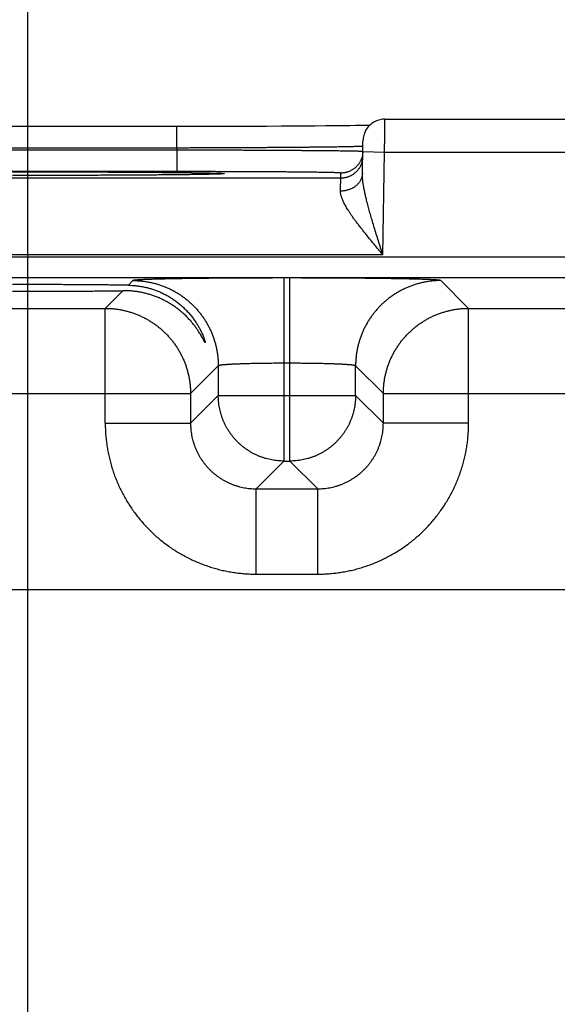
# Model space of a CAD drawing. Header units: inches. Extents: x 0 to 34, y 0 to 22.
# Tile 88 of 111: x 21.093 to 21.585, y 17.349 to 18.249. Entities that reach past the tile are written whole.
import ezdxf

# ---------------------------------------------------------------- set-up
doc = ezdxf.new("R2010")
doc.units = ezdxf.units.IN
doc.header["$LTSCALE"] = 1.87
doc.header["$MEASUREMENT"] = 0
doc.layers.get('0').update_dxf_attribs({"linetype": 'CONTINUOUS'})
doc.layers.add('DIMENSIONS', color=7, linetype='CONTINUOUS')
doc.styles.get("Standard").update_dxf_attribs({"font": 'txt', "width": 0.8})
doc.dimstyles.new('DIMSTYLE_1', dxfattribs={"dimtxt": 0.125, "dimasz": 0.18, "dimexe": 0.18, "dimexo": 0.0625, "dimgap": 0.09, "dimtad": 0, "dimtih": 1, "dimtoh": 1, "dimdec": 3, "dimzin": 4, "dimdsep": 46, "dimtxsty": 'STANDARD', "dimblk": '_FILLED', "dimblk1": '_FILLED', "dimblk2": '_FILLED', "dimcen": 0.09, "dimadec": 0, "dimazin": 0, "dimtp": 0.01, "dimtm": 0.01, "dimtfac": 1, "dimtdec": 3, "dimtofl": 0, "dimtmove": 0, "dimatfit": 3, "dimldrblk": '_FILLED', "dimfxl": 1, "dimtolj": 1, "dimtzin": 4, "dimarcsym": 0})

# ---------------------------------------------------------------- blocks, each defined once
blk = doc.blocks.new('_FILLED')
at = {"color": 0, "linetype": 'BYBLOCK'}
blk.add_solid([(0, 0), (-1, 0.1736), (-1, -0.1736)], dxfattribs=at)
blk = doc.blocks.new('*D6')
at = {"layer": 'DIMENSIONS', "color": 2, "linetype": 'CONTINUOUS'}
for p, q in [((21.10034, 16.91231), (21.10034, 19.78294)), ((23.85034, 16.91231), (23.85034, 19.78294)), ((21.10034, 19.65794), (21.82879, 19.65794)), ((23.85034, 19.65794), (23.27879, 19.65794))]:
    blk.add_line(p, q, dxfattribs=at)
at = {"layer": 'DIMENSIONS', "color": 2, "linetype": 'CONTINUOUS', "xscale": 0.18, "yscale": 0.18, "zscale": 0.18, "rotation": 180}
blk.add_blockref('_FILLED', (21.10034, 19.65794), dxfattribs=at)
at = {"layer": 'DIMENSIONS', "color": 2, "linetype": 'CONTINUOUS', "xscale": 0.18, "yscale": 0.18, "zscale": 0.18}
blk.add_blockref('_FILLED', (23.85034, 19.65794), dxfattribs=at)
at = {"layer": 'DIMENSIONS', "color": 2, "linetype": 'CONTINUOUS', "width": 0.8}
for s, p in [('2.750', (21.89129, 19.59544)), ('[', (22.51629, 19.59544)), ('69.85', (22.61629, 19.59544)), (']', (23.11629, 19.59544))]:
    blk.add_text(s, height=0.125, dxfattribs=at).set_placement(p)

msp = doc.modelspace()

# ---------------------------------------------------------------- linework, layer by layer
at = {"color": 7, "linetype": 'CONTINUOUS'}
for p, q in [((21.42683, 18.15794), (21.67585, 18.15794)), ((21.24316, 18.15127), (20.93594, 18.15127)), ((21.23674, 18.13161), (21.23674, 18.15127)), ((21.25646, 18.15127), (21.24316, 18.15127)), ((21.2696, 18.15129), (21.25646, 18.15127)), ((21.2826, 18.15131), (21.2696, 18.15129)), ((21.29558, 18.15135), (21.2826, 18.15131)), ((21.30788, 18.15139), (21.29558, 18.15135)), ((21.31874, 18.15143), (21.30788, 18.15139)), ((21.33239, 18.15149), (21.31874, 18.15143)), ((21.34393, 18.15155), (21.33239, 18.15149)), ((21.35396, 18.15162), (21.34393, 18.15155)), ((21.36275, 18.15168), (21.35396, 18.15162)), ((21.37283, 18.15177), (21.36275, 18.15168)), ((21.38134, 18.15185), (21.37283, 18.15177)), ((21.38858, 18.15193), (21.38134, 18.15185)), ((21.3948, 18.15201), (21.38858, 18.15193)), ((21.40008, 18.15208), (21.3948, 18.15201)), ((21.40449, 18.15215), (21.40008, 18.15208)), ((21.40903, 18.15223), (21.40449, 18.15215)), ((21.41292, 18.15231), (21.40903, 18.15223)), ((21.40631, 18.10854), (21.40683, 18.13829)), ((21.23674, 18.13161), (20.93594, 18.13161)), ((21.23671, 18.12969), (20.93598, 18.12969)), ((21.23674, 18.13161), (21.23671, 18.12969)), ((21.23671, 18.12969), (21.23671, 18.11004)), ((21.40666, 18.12829), (21.42665, 18.12794)), ((21.42501, 18.03405), (21.42665, 18.12794)), ((21.42665, 18.12794), (21.67603, 18.12794)), ((21.38658, 18.10405), (20.7861, 18.10405)), ((21.23671, 18.11004), (20.93598, 18.11004)), ((21.09964, 18.1065), (21.08634, 18.1065)), ((21.11309, 18.10652), (21.09964, 18.1065)), ((21.1264, 18.10654), (21.11309, 18.10652)), ((21.13951, 18.10657), (21.1264, 18.10654)), ((21.15237, 18.1066), (21.13951, 18.10657)), ((21.16489, 18.10665), (21.15237, 18.1066)), ((21.17711, 18.1067), (21.16489, 18.10665)), ((21.18852, 18.10676), (21.17711, 18.1067)), ((21.1985, 18.10681), (21.18852, 18.10676)), ((21.20709, 18.10687), (21.1985, 18.10681)), ((21.21765, 18.10695), (21.20709, 18.10687)), ((21.22631, 18.10702), (21.21765, 18.10695)), ((21.2337, 18.10709), (21.22631, 18.10702)), ((21.24211, 18.10719), (21.2337, 18.10709)), ((21.24925, 18.10728), (21.24211, 18.10719)), ((21.25525, 18.10737), (21.24925, 18.10728)), ((21.2602, 18.10745), (21.25525, 18.10737)), ((21.2642, 18.10752), (21.2602, 18.10745)), ((21.26743, 18.1076), (21.2642, 18.10752)), ((21.27, 18.10766), (21.26743, 18.1076)), ((21.2724, 18.10773), (21.27, 18.10766)), ((21.27419, 18.10779), (21.2724, 18.10773)), ((21.27533, 18.10783), (21.27419, 18.10779)), ((21.27605, 18.10786), (21.27533, 18.10783)), ((21.27664, 18.10789), (21.27605, 18.10786)), ((21.27697, 18.10791), (21.27664, 18.10789)), ((21.27725, 18.10793), (21.27697, 18.10791)), ((21.27747, 18.10794), (21.27725, 18.10793)), ((21.27764, 18.10795), (21.27747, 18.10794)), ((21.27775, 18.10796), (21.27764, 18.10795)), ((21.38658, 18.10405), (21.38666, 18.10873)), ((24.32503, 18.03188), (20.65466, 18.03188)), ((21.42501, 18.03405), (20.74767, 18.03405)), ((24.32503, 18.01288), (20.65466, 18.01288)), ((21.33456, 18.0128), (21.33456, 17.84543)), ((21.34012, 18.0128), (21.33456, 18.0128)), ((21.34012, 17.84543), (21.34012, 18.0128)), ((21.19658, 18.01043), (21.19234, 18.00619)), ((21.50347, 17.98506), (21.4781, 18.01043)), ((21.18732, 18.00117), (21.17121, 17.98506)), ((20.68247, 17.98506), (21.17121, 17.98506)), ((21.17121, 17.88005), (21.17121, 17.98506)), ((21.50347, 17.88005), (21.50347, 17.98506)), ((21.50347, 17.98506), (22.10121, 17.98506)), ((21.27457, 17.93244), (21.2492, 17.90708)), ((21.27457, 17.93244), (21.27457, 17.90542)), ((21.34012, 17.93481), (21.33456, 17.93481)), ((21.40012, 17.90542), (21.40012, 17.93244)), ((21.42549, 17.90708), (21.40012, 17.93244)), ((20.60449, 17.90708), (21.2492, 17.90708)), ((21.2492, 17.90708), (21.2492, 17.88005)), ((21.27457, 17.90542), (21.2492, 17.88005)), ((21.27457, 17.90542), (21.40012, 17.90542)), ((21.40012, 17.90542), (21.42549, 17.88005)), ((21.42549, 17.88005), (21.42549, 17.90708)), ((21.42549, 17.90708), (22.1792, 17.90708)), ((21.17121, 17.88005), (21.2492, 17.88005)), ((21.50347, 17.88005), (21.42549, 17.88005)), ((21.33456, 17.84543), (21.30919, 17.82006)), ((21.33456, 17.84543), (21.34012, 17.84543)), ((21.34012, 17.84543), (21.36549, 17.82006)), ((21.30919, 17.74208), (21.30919, 17.82006)), ((21.30919, 17.82006), (21.36549, 17.82006)), ((21.36549, 17.74208), (21.36549, 17.82006)), ((21.30919, 17.74208), (21.36549, 17.74208)), ((24.17325, 17.72772), (20.78743, 17.72772))]:
    msp.add_line(p, q, dxfattribs=at)
for points in [[(21.42683, 18.15794), (21.42617, 18.15793), (21.42496, 18.15786), (21.42375, 18.15771), (21.42256, 18.15748), (21.42138, 18.15719), (21.42022, 18.15682), (21.41908, 18.15638), (21.41797, 18.15588), (21.4169, 18.15531), (21.41586, 18.15467), (21.41487, 18.15397), (21.41392, 18.15322), (21.41301, 18.1524), (21.41216, 18.15154), (21.41136, 18.15062), (21.41062, 18.14966), (21.40993, 18.14865), (21.40932, 18.1476), (21.40876, 18.14652), (21.40827, 18.14541), (21.40785, 18.14426), (21.4075, 18.1431), (21.40723, 18.14192), (21.40702, 18.14072), (21.40689, 18.13951), (21.40683, 18.13829)], [(21.27782, 18.10797), (21.27782, 18.10797), (21.27781, 18.10797), (21.27779, 18.10797), (21.27775, 18.10796)]]:
    msp.add_lwpolyline(points, dxfattribs=at)
for points, knots in [([(21.42665, 18.12794), (21.42666, 18.12849), (21.42666, 18.12957), (21.42667, 18.1312), (21.42668, 18.13282), (21.42669, 18.13442), (21.4267, 18.136), (21.42671, 18.13756), (21.42672, 18.13909), (21.42673, 18.14059), (21.42674, 18.14206), (21.42674, 18.14348), (21.42675, 18.14485), (21.42676, 18.14617), (21.42677, 18.14744), (21.42677, 18.14865), (21.42678, 18.1498), (21.42679, 18.15089), (21.42679, 18.1519), (21.4268, 18.15285), (21.4268, 18.15372), (21.42681, 18.15451), (21.42681, 18.15523), (21.42682, 18.15586), (21.42682, 18.15641), (21.42682, 18.15688), (21.42682, 18.15727), (21.42683, 18.15754), (21.42683, 18.15779), (21.42683, 18.15784), (21.42683, 18.15794), (21.42683, 18.15794)], [0, 0, 0, 0, 0.054343, 0.108595, 0.162574, 0.216094, 0.268972, 0.321042, 0.372168, 0.422214, 0.471023, 0.518425, 0.564273, 0.608444, 0.650816, 0.691247, 0.729602, 0.765769, 0.799662, 0.831192, 0.860256, 0.886761, 0.91063, 0.931801, 0.950215, 0.965819, 0.978567, 0.988418, 0.995339, 0.999309, 1, 1, 1, 1]), ([(21.40655, 18.12841), (21.40641, 18.12841), (21.40618, 18.12847), (21.4056, 18.12848), (21.40486, 18.12853), (21.40389, 18.12856), (21.4027, 18.12859), (21.40131, 18.12863), (21.3997, 18.12867), (21.39789, 18.1287), (21.39587, 18.12874), (21.39365, 18.12877), (21.39123, 18.12881), (21.38861, 18.12885), (21.3858, 18.12888), (21.3828, 18.12892), (21.37962, 18.12895), (21.37625, 18.12899), (21.3727, 18.12902), (21.36898, 18.12906), (21.3651, 18.12909), (21.36105, 18.12913), (21.35684, 18.12916), (21.35248, 18.12919), (21.34797, 18.12923), (21.34332, 18.12926), (21.33853, 18.12929), (21.33361, 18.12932), (21.32857, 18.12935), (21.32341, 18.12938), (21.31815, 18.1294), (21.31277, 18.12943), (21.3073, 18.12946), (21.30174, 18.12948), (21.2961, 18.12951), (21.29038, 18.12953), (21.28459, 18.12955), (21.27874, 18.12957), (21.27284, 18.12959), (21.26689, 18.12961), (21.2609, 18.12963), (21.25488, 18.12965), (21.24883, 18.12966), (21.24278, 18.12967), (21.23873, 18.12968), (21.23671, 18.12969)], [0, 0, 0, 0, 0.001922, 0.005113, 0.00957, 0.015288, 0.022262, 0.030482, 0.039937, 0.050616, 0.062506, 0.075592, 0.089853, 0.10527, 0.121823, 0.139496, 0.158265, 0.178105, 0.198989, 0.22089, 0.243783, 0.267638, 0.292428, 0.318119, 0.34468, 0.372074, 0.400267, 0.429226, 0.458916, 0.489297, 0.520327, 0.551967, 0.584183, 0.616938, 0.650186, 0.683881, 0.717977, 0.752433, 0.787205, 0.822249, 0.857519, 0.892972, 0.928565, 0.964256, 1, 1, 1, 1]), ([(21.40663, 18.13323), (21.40649, 18.13321), (21.40626, 18.13316), (21.40568, 18.13313), (21.40494, 18.13308), (21.40397, 18.13303), (21.40278, 18.13298), (21.40139, 18.13293), (21.39978, 18.13289), (21.39797, 18.13284), (21.39595, 18.13279), (21.39373, 18.13274), (21.3913, 18.1327), (21.38869, 18.13265), (21.38587, 18.1326), (21.38287, 18.13255), (21.37969, 18.13251), (21.37632, 18.13246), (21.37277, 18.13242), (21.36905, 18.13237), (21.36516, 18.13233), (21.36111, 18.13229), (21.3569, 18.13224), (21.35254, 18.1322), (21.34803, 18.13216), (21.34338, 18.13212), (21.33859, 18.13208), (21.33367, 18.13205), (21.32863, 18.13201), (21.32347, 18.13198), (21.3182, 18.13194), (21.31283, 18.13191), (21.30735, 18.13188), (21.30179, 18.13185), (21.29615, 18.13182), (21.29043, 18.13179), (21.28463, 18.13177), (21.27878, 18.13174), (21.27288, 18.13172), (21.26692, 18.1317), (21.26093, 18.13168), (21.25491, 18.13166), (21.24887, 18.13164), (21.24281, 18.13163), (21.23876, 18.13162), (21.23674, 18.13161)], [0, 0, 0, 0, 0.001937, 0.005138, 0.009604, 0.01533, 0.02231, 0.030535, 0.039996, 0.05068, 0.062573, 0.075657, 0.089916, 0.105334, 0.121893, 0.139568, 0.158335, 0.178171, 0.199055, 0.220959, 0.243852, 0.267704, 0.292486, 0.318168, 0.344721, 0.372113, 0.400309, 0.429269, 0.458954, 0.48933, 0.520363, 0.552011, 0.584228, 0.616975, 0.650214, 0.683907, 0.718007, 0.752465, 0.787238, 0.822282, 0.857554, 0.893007, 0.928597, 0.964278, 1, 1, 1, 1]), ([(21.40658, 18.1237), (21.40657, 18.1233), (21.40653, 18.12251), (21.4064, 18.12132), (21.40621, 18.12014), (21.40594, 18.11897), (21.4056, 18.11783), (21.40519, 18.1167), (21.40472, 18.1156), (21.40419, 18.11454), (21.40359, 18.1135), (21.40293, 18.1125), (21.40221, 18.11155), (21.40143, 18.11064), (21.40061, 18.10978), (21.39973, 18.10896), (21.3988, 18.10821), (21.39784, 18.1075), (21.39683, 18.10686), (21.39578, 18.10628), (21.39471, 18.10576), (21.3936, 18.10531), (21.39247, 18.10492), (21.39132, 18.10461), (21.39015, 18.10436), (21.38897, 18.10418), (21.38777, 18.10407), (21.38698, 18.10405), (21.38658, 18.10405)], [0, 0, 0, 0, 0.038462, 0.076923, 0.115385, 0.153847, 0.192308, 0.23077, 0.269232, 0.307693, 0.346155, 0.384617, 0.423078, 0.46154, 0.500001, 0.538463, 0.576924, 0.615386, 0.653847, 0.692309, 0.73077, 0.769231, 0.807693, 0.846154, 0.884616, 0.923077, 0.961539, 1, 1, 1, 1]), ([(21.40666, 18.12829), (21.40665, 18.12792), (21.40661, 18.12716), (21.40649, 18.126), (21.40629, 18.12482), (21.40602, 18.12365), (21.40568, 18.12251), (21.40528, 18.12138), (21.4048, 18.12028), (21.40427, 18.11921), (21.40367, 18.11818), (21.40301, 18.11718), (21.40229, 18.11623), (21.40152, 18.11532), (21.40069, 18.11445), (21.39981, 18.11364), (21.39889, 18.11288), (21.39792, 18.11218), (21.39691, 18.11154), (21.39587, 18.11096), (21.39479, 18.11044), (21.39368, 18.10999), (21.39255, 18.1096), (21.3914, 18.10929), (21.39023, 18.10904), (21.38905, 18.10886), (21.38786, 18.10875), (21.38706, 18.10873), (21.38666, 18.10873)], [0, 0, 0, 0, 0.035823, 0.074389, 0.112956, 0.151522, 0.190088, 0.228655, 0.267221, 0.305788, 0.344355, 0.382921, 0.421488, 0.460055, 0.498622, 0.537189, 0.575757, 0.614324, 0.652891, 0.691459, 0.730026, 0.768594, 0.807161, 0.845729, 0.884297, 0.922865, 0.961432, 1, 1, 1, 1]), ([(21.08634, 18.10988), (21.0886, 18.10988), (21.09311, 18.10988), (21.09986, 18.10988), (21.1066, 18.10987), (21.11331, 18.10986), (21.11999, 18.10986), (21.12662, 18.10984), (21.1332, 18.10983), (21.13972, 18.10982), (21.14618, 18.1098), (21.15257, 18.10978), (21.15889, 18.10976), (21.16511, 18.10974), (21.17123, 18.10971), (21.17726, 18.10968), (21.18317, 18.10966), (21.18896, 18.10962), (21.19463, 18.10959), (21.20016, 18.10956), (21.20556, 18.10952), (21.21081, 18.10949), (21.21591, 18.10945), (21.22085, 18.10941), (21.22563, 18.10937), (21.23024, 18.10932), (21.23467, 18.10928), (21.23893, 18.10923), (21.24299, 18.10919), (21.24687, 18.10914), (21.25055, 18.10909), (21.25403, 18.10904), (21.25731, 18.10899), (21.26037, 18.10893), (21.26323, 18.10888), (21.26587, 18.10883), (21.26829, 18.10877), (21.27049, 18.10872), (21.27247, 18.10866), (21.27422, 18.1086), (21.27574, 18.10855), (21.27702, 18.10849), (21.27809, 18.10843), (21.2789, 18.10838), (21.27952, 18.10831), (21.27981, 18.10829), (21.28011, 18.10819), (21.27981, 18.10809), (21.27952, 18.10807), (21.2789, 18.108), (21.27832, 18.10796), (21.27794, 18.10794), (21.27782, 18.10794)], [0, 0, 0, 0, 0.034542, 0.069031, 0.103424, 0.137677, 0.171746, 0.205592, 0.239181, 0.272481, 0.305461, 0.338078, 0.37029, 0.402054, 0.433327, 0.464067, 0.494236, 0.523801, 0.552727, 0.580982, 0.608531, 0.635339, 0.661373, 0.686602, 0.710995, 0.734523, 0.757155, 0.778865, 0.799624, 0.819409, 0.838197, 0.855965, 0.872691, 0.888353, 0.902931, 0.91641, 0.928775, 0.940009, 0.950099, 0.95903, 0.966793, 0.97338, 0.978785, 0.983001, 0.986022, 0.98785, 0.988522, 0.989195, 0.991024, 0.994044, 0.998261, 1, 1, 1, 1]), ([(21.27782, 18.10794), (21.27758, 18.10792), (21.27691, 18.10789), (21.27574, 18.10783), (21.27422, 18.10778), (21.27247, 18.10772), (21.27049, 18.10767), (21.26829, 18.10761), (21.26587, 18.10755), (21.26323, 18.1075), (21.26037, 18.10745), (21.2573, 18.1074), (21.25403, 18.10734), (21.25055, 18.10729), (21.24686, 18.10724), (21.24299, 18.1072), (21.23892, 18.10715), (21.23467, 18.1071), (21.23023, 18.10706), (21.22562, 18.10702), (21.22085, 18.10697), (21.2159, 18.10693), (21.2108, 18.10689), (21.20555, 18.10686), (21.20015, 18.10682), (21.19462, 18.10679), (21.18895, 18.10676), (21.18316, 18.10673), (21.17725, 18.1067), (21.17123, 18.10667), (21.1651, 18.10665), (21.15888, 18.10662), (21.15257, 18.1066), (21.14618, 18.10658), (21.13971, 18.10657), (21.13319, 18.10655), (21.12661, 18.10654), (21.11998, 18.10653), (21.1133, 18.10652), (21.10659, 18.10651), (21.09985, 18.1065), (21.0931, 18.1065), (21.0886, 18.1065), (21.08634, 18.1065)], [0, 0, 0, 0, 0.003753, 0.010498, 0.018445, 0.027587, 0.037914, 0.049414, 0.062072, 0.075871, 0.090794, 0.106825, 0.123945, 0.142132, 0.161365, 0.181618, 0.202866, 0.225086, 0.248251, 0.272333, 0.297302, 0.323125, 0.349771, 0.37721, 0.405407, 0.434329, 0.463937, 0.494196, 0.525072, 0.556533, 0.58854, 0.621052, 0.654024, 0.687412, 0.721169, 0.755252, 0.789629, 0.824271, 0.859145, 0.894205, 0.929401, 0.964683, 1, 1, 1, 1]), ([(21.38666, 18.10873), (21.38666, 18.10877), (21.38646, 18.10878), (21.38622, 18.10884), (21.38569, 18.10888), (21.385, 18.10893), (21.3841, 18.10897), (21.38301, 18.10902), (21.38172, 18.10906), (21.38024, 18.10911), (21.37857, 18.10915), (21.37671, 18.1092), (21.37466, 18.10924), (21.37242, 18.10929), (21.37001, 18.10933), (21.36742, 18.10937), (21.36465, 18.10941), (21.36171, 18.10945), (21.35861, 18.10949), (21.35535, 18.10953), (21.35192, 18.10957), (21.34834, 18.1096), (21.34462, 18.10964), (21.34075, 18.10967), (21.33674, 18.1097), (21.33259, 18.10974), (21.32832, 18.10977), (21.32393, 18.10979), (21.31942, 18.10982), (21.3148, 18.10985), (21.31008, 18.10987), (21.30526, 18.10989), (21.30034, 18.10991), (21.29534, 18.10993), (21.29026, 18.10995), (21.28512, 18.10997), (21.2799, 18.10998), (21.27463, 18.11), (21.26931, 18.11001), (21.26395, 18.11002), (21.25855, 18.11002), (21.25311, 18.11003), (21.24766, 18.11003), (21.24219, 18.11004), (21.23853, 18.11004), (21.23671, 18.11004)], [0, 0, 0, 0, 0.00074, 0.002764, 0.006108, 0.010774, 0.016758, 0.024052, 0.032645, 0.042528, 0.053691, 0.06612, 0.079797, 0.094698, 0.110802, 0.128089, 0.146542, 0.166133, 0.186836, 0.208621, 0.231461, 0.255329, 0.28019, 0.30601, 0.332755, 0.360389, 0.388877, 0.418181, 0.448261, 0.479076, 0.510585, 0.542746, 0.575521, 0.608871, 0.642749, 0.6771, 0.711874, 0.747026, 0.782512, 0.818291, 0.854319, 0.890554, 0.926946, 0.963445, 1, 1, 1, 1]), ([(21.40631, 18.10854), (21.40631, 18.1082), (21.40627, 18.10754), (21.40615, 18.10655), (21.40595, 18.10557), (21.40568, 18.1046), (21.40535, 18.10364), (21.40494, 18.10271), (21.40447, 18.10179), (21.40394, 18.10091), (21.40334, 18.10005), (21.40268, 18.09922), (21.40196, 18.09843), (21.40118, 18.09767), (21.40036, 18.09695), (21.39948, 18.09628), (21.39855, 18.09565), (21.39759, 18.09508), (21.39658, 18.09454), (21.39553, 18.09407), (21.39445, 18.09364), (21.39334, 18.09327), (21.39221, 18.09295), (21.39106, 18.09269), (21.38989, 18.09249), (21.3887, 18.09235), (21.38751, 18.09227), (21.38671, 18.09225), (21.38632, 18.09226)], [0, 0, 0, 0, 0.034884, 0.069823, 0.104873, 0.140085, 0.17551, 0.211191, 0.247172, 0.283486, 0.320165, 0.357231, 0.394703, 0.432593, 0.470905, 0.509639, 0.548788, 0.58834, 0.628276, 0.668574, 0.709207, 0.750144, 0.79135, 0.832787, 0.874413, 0.916188, 0.958065, 1, 1, 1, 1]), ([(21.38632, 18.09226), (21.38633, 18.09281), (21.38635, 18.09389), (21.38639, 18.09545), (21.38642, 18.09688), (21.38645, 18.09819), (21.38647, 18.09938), (21.3865, 18.10043), (21.38652, 18.10135), (21.38654, 18.10213), (21.38655, 18.10278), (21.38656, 18.1033), (21.38657, 18.10367), (21.38658, 18.10391), (21.38658, 18.10402), (21.38658, 18.10405)], [0, 0, 0, 0, 0.142215, 0.2743, 0.396004, 0.507103, 0.607392, 0.696658, 0.774701, 0.841351, 0.896474, 0.939966, 0.971753, 0.991778, 1, 1, 1, 1]), ([(21.42501, 18.03405), (21.42434, 18.03618), (21.42299, 18.04041), (21.42101, 18.04669), (21.41909, 18.05283), (21.41726, 18.05875), (21.41556, 18.06441), (21.41399, 18.06975), (21.41257, 18.07476), (21.41131, 18.07941), (21.41021, 18.08371), (21.40926, 18.08765), (21.40846, 18.09124), (21.40781, 18.09451), (21.40728, 18.09748), (21.40688, 18.10016), (21.40659, 18.10257), (21.40641, 18.10475), (21.40631, 18.10671), (21.4063, 18.10795), (21.40631, 18.10854)], [0, 0, 0, 0, 0.086975, 0.172822, 0.256619, 0.337399, 0.414308, 0.486774, 0.554414, 0.617019, 0.67455, 0.727088, 0.774834, 0.818043, 0.857012, 0.892048, 0.923496, 0.951734, 0.977117, 1, 1, 1, 1]), ([(21.42501, 18.03405), (21.42404, 18.03521), (21.42211, 18.03753), (21.41923, 18.04099), (21.41641, 18.0444), (21.41365, 18.04775), (21.41099, 18.05102), (21.40843, 18.05419), (21.40601, 18.05725), (21.40372, 18.06019), (21.40158, 18.063), (21.39959, 18.06567), (21.39776, 18.06821), (21.39608, 18.07062), (21.39455, 18.07288), (21.39318, 18.07502), (21.39195, 18.07702), (21.39086, 18.07891), (21.3899, 18.08067), (21.38907, 18.08232), (21.38837, 18.08387), (21.38777, 18.08531), (21.38729, 18.08666), (21.38691, 18.08793), (21.38662, 18.08911), (21.38643, 18.09022), (21.38632, 18.09126), (21.38631, 18.09193), (21.38632, 18.09226)], [0, 0, 0, 0, 0.064274, 0.128006, 0.19081, 0.252301, 0.312086, 0.369782, 0.425102, 0.477843, 0.527841, 0.575018, 0.619328, 0.660768, 0.699396, 0.73528, 0.768516, 0.799231, 0.827554, 0.853625, 0.877598, 0.899635, 0.919885, 0.938504, 0.955657, 0.97151, 0.986233, 1, 1, 1, 1]), ([(21.33456, 18.0128), (21.33282, 18.0128), (21.32935, 18.0128), (21.32415, 18.01279), (21.31895, 18.01278), (21.31378, 18.01277), (21.30863, 18.01276), (21.30352, 18.01274), (21.29845, 18.01272), (21.29343, 18.01269), (21.28847, 18.01266), (21.28358, 18.01263), (21.27876, 18.01259), (21.27402, 18.01256), (21.26936, 18.01251), (21.26481, 18.01247), (21.26035, 18.01242), (21.256, 18.01237), (21.25176, 18.01232), (21.24764, 18.01226), (21.24364, 18.0122), (21.23978, 18.01214), (21.23605, 18.01208), (21.23246, 18.01201), (21.22902, 18.01194), (21.22573, 18.01187), (21.2226, 18.0118), (21.21962, 18.01173), (21.21682, 18.01165), (21.21418, 18.01157), (21.21171, 18.01149), (21.20943, 18.01141), (21.20732, 18.01132), (21.20539, 18.01124), (21.20365, 18.01115), (21.20209, 18.01107), (21.20073, 18.01098), (21.19956, 18.01089), (21.19858, 18.01081), (21.1978, 18.01072), (21.19721, 18.01063), (21.19683, 18.01055), (21.19663, 18.01048), (21.19658, 18.01043)], [0, 0, 0, 0, 0.037696, 0.075415, 0.113078, 0.150605, 0.187924, 0.224964, 0.261683, 0.298042, 0.33399, 0.369462, 0.404398, 0.438746, 0.47246, 0.505492, 0.537801, 0.569342, 0.600069, 0.629934, 0.658891, 0.686902, 0.713931, 0.739939, 0.764885, 0.788728, 0.811435, 0.83298, 0.853332, 0.872461, 0.890334, 0.906927, 0.922222, 0.936202, 0.94884, 0.960113, 0.970005, 0.978507, 0.985613, 0.991312, 0.995598, 0.998476, 1, 1, 1, 1]), ([(21.4781, 18.01043), (21.47805, 18.01048), (21.47785, 18.01055), (21.47747, 18.01063), (21.47688, 18.01072), (21.4761, 18.01081), (21.47512, 18.01089), (21.47395, 18.01098), (21.47259, 18.01107), (21.47103, 18.01115), (21.46929, 18.01124), (21.46737, 18.01132), (21.46526, 18.01141), (21.46297, 18.01149), (21.4605, 18.01157), (21.45787, 18.01165), (21.45506, 18.01173), (21.45209, 18.0118), (21.44895, 18.01187), (21.44566, 18.01194), (21.44222, 18.01201), (21.43863, 18.01208), (21.43491, 18.01214), (21.43104, 18.0122), (21.42705, 18.01226), (21.42292, 18.01232), (21.41869, 18.01237), (21.41433, 18.01242), (21.40988, 18.01247), (21.40532, 18.01251), (21.40067, 18.01256), (21.39593, 18.01259), (21.39111, 18.01263), (21.38621, 18.01266), (21.38125, 18.01269), (21.37623, 18.01272), (21.37117, 18.01274), (21.36606, 18.01276), (21.36091, 18.01277), (21.35573, 18.01278), (21.35053, 18.01279), (21.34533, 18.0128), (21.34186, 18.0128), (21.34012, 18.0128)], [0, 0, 0, 0, 0.001524, 0.004402, 0.008688, 0.014387, 0.021493, 0.029995, 0.039887, 0.05116, 0.063798, 0.077778, 0.093073, 0.109666, 0.127539, 0.146668, 0.16702, 0.188565, 0.211272, 0.235115, 0.260061, 0.286069, 0.313098, 0.341109, 0.370066, 0.399931, 0.430658, 0.462199, 0.494508, 0.52754, 0.561254, 0.595602, 0.630538, 0.66601, 0.701958, 0.738317, 0.775036, 0.812076, 0.849395, 0.886923, 0.924585, 0.962304, 1, 1, 1, 1]), ([(21.19234, 18.00619), (21.19063, 18.00621), (21.18717, 18.00626), (21.18192, 18.00632), (21.17655, 18.00637), (21.17106, 18.00643), (21.16547, 18.00648), (21.15977, 18.00653), (21.15399, 18.00657), (21.14811, 18.00661), (21.14216, 18.00665), (21.13614, 18.00668), (21.13005, 18.00671), (21.12391, 18.00674), (21.11772, 18.00676), (21.1115, 18.00677), (21.10523, 18.00679), (21.09895, 18.0068), (21.09265, 18.0068), (21.08844, 18.0068), (21.08634, 18.0068)], [0, 0, 0, 0, 0.048347, 0.097906, 0.148601, 0.200387, 0.253177, 0.306925, 0.361543, 0.41698, 0.473151, 0.529992, 0.587433, 0.645389, 0.703806, 0.762587, 0.821681, 0.88099, 0.94046, 1, 1, 1, 1]), ([(21.19234, 18.00619), (21.19341, 18.00618), (21.19557, 18.0061), (21.19882, 18.00585), (21.20209, 18.00545), (21.20538, 18.0049), (21.20868, 18.00419), (21.21199, 18.00332), (21.2153, 18.00229), (21.2186, 18.00109), (21.22188, 17.99972), (21.22515, 17.99816), (21.22837, 17.99643), (21.23156, 17.99452), (21.23468, 17.99242), (21.23773, 17.99014), (21.24069, 17.98768), (21.24355, 17.98506), (21.24627, 17.98228), (21.24885, 17.97937), (21.25123, 17.97638), (21.2534, 17.97337), (21.25532, 17.97041), (21.25696, 17.96761), (21.25832, 17.96505), (21.25941, 17.96278), (21.26028, 17.96082), (21.26096, 17.95916), (21.26148, 17.95778), (21.26187, 17.95666), (21.26216, 17.95575), (21.26237, 17.95503), (21.26251, 17.9545), (21.26259, 17.95409), (21.26261, 17.95391), (21.26261, 17.95382)], [0, 0, 0, 0, 0.034399, 0.069165, 0.104307, 0.139829, 0.175801, 0.212251, 0.249176, 0.286609, 0.324586, 0.363092, 0.402148, 0.441756, 0.48188, 0.52251, 0.563569, 0.604966, 0.646538, 0.688039, 0.72905, 0.768917, 0.806873, 0.841825, 0.872796, 0.899551, 0.922297, 0.94129, 0.956888, 0.969496, 0.979525, 0.987341, 0.993244, 0.997437, 1, 1, 1, 1]), ([(21.19658, 18.01043), (21.19771, 18.01043), (21.19998, 18.01038), (21.20338, 18.01016), (21.20676, 18.00979), (21.21012, 18.00927), (21.21346, 18.0086), (21.21677, 18.00779), (21.22003, 18.00684), (21.22326, 18.00575), (21.22643, 18.00451), (21.22954, 18.00314), (21.23259, 18.00164), (21.23558, 18), (21.23849, 17.99823), (21.24132, 17.99634), (21.24406, 17.99433), (21.24672, 17.9922), (21.24928, 17.98995), (21.25173, 17.9876), (21.25409, 17.98514), (21.25633, 17.98258), (21.25846, 17.97993), (21.26047, 17.97718), (21.26237, 17.97435), (21.26413, 17.97144), (21.26577, 17.96846), (21.26727, 17.96541), (21.26865, 17.96229), (21.26988, 17.95912), (21.27097, 17.9559), (21.27193, 17.95263), (21.27274, 17.94933), (21.2734, 17.94599), (21.27392, 17.94263), (21.27429, 17.93924), (21.27452, 17.93585), (21.27457, 17.93358), (21.27457, 17.93244)], [0, 0, 0, 0, 0.027775, 0.055551, 0.083327, 0.111104, 0.138881, 0.166658, 0.194436, 0.222213, 0.249992, 0.27777, 0.305549, 0.333327, 0.361106, 0.388885, 0.416665, 0.444444, 0.472223, 0.500003, 0.527782, 0.555561, 0.58334, 0.61112, 0.638898, 0.666677, 0.694456, 0.722234, 0.750012, 0.77779, 0.805567, 0.833344, 0.861121, 0.888898, 0.916674, 0.94445, 0.972225, 1, 1, 1, 1]), ([(21.4781, 18.01043), (21.47697, 18.01043), (21.4747, 18.01038), (21.47131, 18.01016), (21.46792, 18.00979), (21.46456, 18.00927), (21.46122, 18.0086), (21.45792, 18.00779), (21.45465, 18.00684), (21.45143, 18.00575), (21.44825, 18.00451), (21.44514, 18.00314), (21.44209, 18.00164), (21.4391, 18), (21.43619, 17.99823), (21.43336, 17.99634), (21.43062, 17.99433), (21.42797, 17.9922), (21.42541, 17.98995), (21.42295, 17.9876), (21.42059, 17.98514), (21.41835, 17.98258), (21.41622, 17.97993), (21.41421, 17.97718), (21.41232, 17.97435), (21.41055, 17.97144), (21.40891, 17.96846), (21.40741, 17.96541), (21.40604, 17.96229), (21.4048, 17.95912), (21.40371, 17.9559), (21.40275, 17.95263), (21.40194, 17.94933), (21.40128, 17.94599), (21.40076, 17.94263), (21.40039, 17.93924), (21.40017, 17.93585), (21.40012, 17.93358), (21.40012, 17.93244)], [0, 0, 0, 0, 0.027775, 0.055551, 0.083327, 0.111104, 0.138881, 0.166658, 0.194436, 0.222213, 0.249992, 0.27777, 0.305549, 0.333327, 0.361106, 0.388885, 0.416665, 0.444444, 0.472223, 0.500003, 0.527782, 0.555561, 0.583341, 0.61112, 0.638898, 0.666677, 0.694456, 0.722234, 0.750012, 0.77779, 0.805567, 0.833344, 0.861121, 0.888898, 0.916674, 0.94445, 0.972225, 1, 1, 1, 1]), ([(21.08634, 18.00062), (21.08845, 18.00062), (21.09266, 18.00062), (21.09897, 18.00063), (21.10526, 18.00064), (21.11153, 18.00065), (21.11776, 18.00067), (21.12396, 18.00069), (21.13011, 18.00072), (21.1362, 18.00075), (21.14223, 18.00078), (21.14818, 18.00081), (21.15406, 18.00085), (21.15986, 18.0009), (21.16556, 18.00095), (21.17115, 18.001), (21.17665, 18.00105), (21.18202, 18.00111), (21.18557, 18.00115), (21.18732, 18.00117)], [0, 0, 0, 0, 0.062575, 0.125073, 0.187407, 0.24951, 0.311286, 0.372676, 0.433582, 0.493947, 0.553672, 0.612705, 0.670947, 0.728346, 0.784809, 0.840282, 0.89468, 0.947944, 1, 1, 1, 1]), ([(21.26261, 17.95382), (21.26261, 17.95381), (21.26261, 17.95376), (21.26261, 17.95367), (21.26245, 17.95373), (21.26235, 17.95391), (21.26214, 17.95419), (21.2619, 17.95464), (21.26156, 17.95524), (21.26115, 17.95603), (21.26062, 17.95702), (21.25995, 17.95825), (21.25913, 17.95973), (21.2581, 17.96149), (21.25684, 17.96354), (21.2553, 17.96588), (21.25348, 17.96845), (21.25138, 17.97117), (21.24902, 17.97395), (21.24645, 17.97672), (21.2437, 17.97942), (21.24079, 17.982), (21.23777, 17.98444), (21.23464, 17.98672), (21.23142, 17.98884), (21.22814, 17.99078), (21.22481, 17.99256), (21.22143, 17.99416), (21.21802, 17.99558), (21.21459, 17.99684), (21.21116, 17.99793), (21.20771, 17.99885), (21.20428, 17.99962), (21.20085, 18.00023), (21.19743, 18.00069), (21.19404, 18.001), (21.19067, 18.00117), (21.18843, 18.00119), (21.18732, 18.00117)], [0, 0, 0, 0, 0.000065, 0.0013, 0.002182, 0.004316, 0.00797, 0.013309, 0.020537, 0.029915, 0.041759, 0.056418, 0.074294, 0.095798, 0.121344, 0.151209, 0.184941, 0.221712, 0.260682, 0.301083, 0.342161, 0.383507, 0.424858, 0.466046, 0.506955, 0.547493, 0.587631, 0.62732, 0.666552, 0.705333, 0.743638, 0.781489, 0.818914, 0.855898, 0.892461, 0.928668, 0.964513, 1, 1, 1, 1]), ([(21.17121, 17.98506), (21.17234, 17.98506), (21.17461, 17.98501), (21.17801, 17.98479), (21.18139, 17.98442), (21.18475, 17.9839), (21.18809, 17.98323), (21.1914, 17.98242), (21.19467, 17.98147), (21.19789, 17.98038), (21.20106, 17.97914), (21.20418, 17.97777), (21.20723, 17.97626), (21.21021, 17.97463), (21.21312, 17.97286), (21.21595, 17.97097), (21.2187, 17.96896), (21.22135, 17.96682), (21.22391, 17.96458), (21.22637, 17.96223), (21.22872, 17.95977), (21.23097, 17.95721), (21.2331, 17.95455), (21.23511, 17.95181), (21.237, 17.94898), (21.23877, 17.94607), (21.2404, 17.94308), (21.24191, 17.94003), (21.24328, 17.93692), (21.24451, 17.93374), (21.24561, 17.93052), (21.24656, 17.92725), (21.24737, 17.92395), (21.24803, 17.92061), (21.24855, 17.91725), (21.24892, 17.91387), (21.24915, 17.91047), (21.2492, 17.90821), (21.2492, 17.90708)], [0, 0, 0, 0, 0.027778, 0.055556, 0.083335, 0.111114, 0.138893, 0.166673, 0.194453, 0.222233, 0.250014, 0.277795, 0.305576, 0.333357, 0.361139, 0.38892, 0.416702, 0.444484, 0.472265, 0.500047, 0.527829, 0.555611, 0.583392, 0.611174, 0.638955, 0.666735, 0.694518, 0.722299, 0.750078, 0.777857, 0.805635, 0.833415, 0.861198, 0.888978, 0.916748, 0.944506, 0.972255, 1, 1, 1, 1]), ([(21.42549, 17.90708), (21.42549, 17.90821), (21.42554, 17.91048), (21.42576, 17.91387), (21.42613, 17.91726), (21.42665, 17.92062), (21.42731, 17.92396), (21.42812, 17.92726), (21.42908, 17.93053), (21.43017, 17.93375), (21.43141, 17.93693), (21.43278, 17.94004), (21.43428, 17.94309), (21.43592, 17.94608), (21.43769, 17.94899), (21.43958, 17.95182), (21.44159, 17.95456), (21.44372, 17.95722), (21.44597, 17.95978), (21.44832, 17.96223), (21.45078, 17.96459), (21.45334, 17.96683), (21.456, 17.96896), (21.45874, 17.97098), (21.46157, 17.97287), (21.46448, 17.97463), (21.46746, 17.97627), (21.47052, 17.97778), (21.47363, 17.97915), (21.4768, 17.98038), (21.48003, 17.98147), (21.48329, 17.98243), (21.4866, 17.98324), (21.48994, 17.9839), (21.4933, 17.98442), (21.49668, 17.98479), (21.50007, 17.98501), (21.50234, 17.98506), (21.50347, 17.98506)], [0, 0, 0, 0, 0.027778, 0.055556, 0.083335, 0.111114, 0.138893, 0.166673, 0.194453, 0.222233, 0.250014, 0.277795, 0.305576, 0.333357, 0.361139, 0.38892, 0.416702, 0.444484, 0.472265, 0.500047, 0.527829, 0.555611, 0.583392, 0.611174, 0.638955, 0.666735, 0.694518, 0.722299, 0.750078, 0.777857, 0.805635, 0.833415, 0.861198, 0.888978, 0.916748, 0.944506, 0.972255, 1, 1, 1, 1]), ([(21.33456, 17.93481), (21.33365, 17.93481), (21.33182, 17.93481), (21.32909, 17.9348), (21.32638, 17.93479), (21.32367, 17.93477), (21.321, 17.93475), (21.31834, 17.93472), (21.31573, 17.93469), (21.31315, 17.93465), (21.31061, 17.93461), (21.30813, 17.93457), (21.3057, 17.93452), (21.30333, 17.93446), (21.30103, 17.9344), (21.29879, 17.93434), (21.29663, 17.93427), (21.29455, 17.9342), (21.29255, 17.93412), (21.29064, 17.93405), (21.28882, 17.93396), (21.2871, 17.93388), (21.28548, 17.93379), (21.28395, 17.9337), (21.28254, 17.9336), (21.28123, 17.93351), (21.28003, 17.93341), (21.27895, 17.93331), (21.27798, 17.93321), (21.27713, 17.9331), (21.2764, 17.933), (21.2758, 17.93289), (21.27531, 17.93279), (21.27495, 17.93268), (21.27471, 17.93258), (21.27459, 17.93249), (21.27457, 17.93244)], [0, 0, 0, 0, 0.045499, 0.090898, 0.136107, 0.181041, 0.225612, 0.269722, 0.313271, 0.356167, 0.398325, 0.439658, 0.480076, 0.519496, 0.557842, 0.595035, 0.630991, 0.665634, 0.698895, 0.730707, 0.761002, 0.789712, 0.81678, 0.842151, 0.865772, 0.887593, 0.907569, 0.925664, 0.941841, 0.956068, 0.968317, 0.978571, 0.986823, 0.993083, 0.997405, 1, 1, 1, 1]), ([(21.40012, 17.93244), (21.40009, 17.93249), (21.39998, 17.93258), (21.39974, 17.93268), (21.39937, 17.93279), (21.39889, 17.93289), (21.39828, 17.933), (21.39755, 17.9331), (21.3967, 17.93321), (21.39573, 17.93331), (21.39465, 17.93341), (21.39345, 17.93351), (21.39214, 17.9336), (21.39073, 17.9337), (21.38921, 17.93379), (21.38758, 17.93388), (21.38586, 17.93396), (21.38404, 17.93405), (21.38213, 17.93412), (21.38013, 17.9342), (21.37805, 17.93427), (21.37589, 17.93434), (21.37365, 17.9344), (21.37135, 17.93446), (21.36898, 17.93452), (21.36655, 17.93457), (21.36407, 17.93461), (21.36153, 17.93465), (21.35896, 17.93469), (21.35634, 17.93472), (21.35369, 17.93475), (21.35101, 17.93477), (21.34831, 17.93479), (21.34559, 17.9348), (21.34286, 17.93481), (21.34104, 17.93481), (21.34012, 17.93481)], [0, 0, 0, 0, 0.002595, 0.006917, 0.013177, 0.021429, 0.031683, 0.043932, 0.058159, 0.074336, 0.092431, 0.112407, 0.134228, 0.157849, 0.18322, 0.210288, 0.238998, 0.269293, 0.301105, 0.334366, 0.369009, 0.404965, 0.442158, 0.480504, 0.519924, 0.560342, 0.601675, 0.643833, 0.686729, 0.730278, 0.774388, 0.818959, 0.863893, 0.909102, 0.954501, 1, 1, 1, 1]), ([(21.33456, 17.84543), (21.33363, 17.84543), (21.33179, 17.84548), (21.32903, 17.84567), (21.32627, 17.84599), (21.32354, 17.84644), (21.32083, 17.84701), (21.31814, 17.8477), (21.3155, 17.84853), (21.31289, 17.84947), (21.31033, 17.85053), (21.30782, 17.85171), (21.30537, 17.853), (21.30298, 17.8544), (21.30065, 17.85592), (21.2984, 17.85754), (21.29623, 17.85926), (21.29414, 17.86108), (21.29213, 17.86299), (21.29022, 17.865), (21.2884, 17.86709), (21.28668, 17.86926), (21.28506, 17.87151), (21.28354, 17.87383), (21.28214, 17.87622), (21.28084, 17.87868), (21.27967, 17.88119), (21.2786, 17.88375), (21.27766, 17.88635), (21.27684, 17.889), (21.27614, 17.89169), (21.27557, 17.8944), (21.27512, 17.89713), (21.2748, 17.89989), (21.27461, 17.90265), (21.27457, 17.9045), (21.27457, 17.90542)], [0, 0, 0, 0, 0.029377, 0.058759, 0.088152, 0.117558, 0.146974, 0.17639, 0.205802, 0.235215, 0.264629, 0.294043, 0.323459, 0.352875, 0.38229, 0.411705, 0.441121, 0.470537, 0.499953, 0.529369, 0.558785, 0.588201, 0.617617, 0.647032, 0.676448, 0.705863, 0.735279, 0.764693, 0.794108, 0.823522, 0.852936, 0.88235, 0.911763, 0.941176, 0.970588, 1, 1, 1, 1]), ([(21.40012, 17.90542), (21.40012, 17.9045), (21.40007, 17.90266), (21.39988, 17.89989), (21.39956, 17.89714), (21.39911, 17.89441), (21.39854, 17.89169), (21.39784, 17.88901), (21.39702, 17.88636), (21.39608, 17.88375), (21.39502, 17.88119), (21.39384, 17.87868), (21.39255, 17.87623), (21.39114, 17.87384), (21.38963, 17.87152), (21.38801, 17.86927), (21.38629, 17.8671), (21.38447, 17.865), (21.38256, 17.863), (21.38055, 17.86108), (21.37846, 17.85926), (21.37629, 17.85754), (21.37404, 17.85592), (21.37171, 17.85441), (21.36932, 17.853), (21.36687, 17.85171), (21.36436, 17.85053), (21.3618, 17.84947), (21.35919, 17.84853), (21.35655, 17.84771), (21.35386, 17.84701), (21.35115, 17.84644), (21.34842, 17.84599), (21.34566, 17.84567), (21.3429, 17.84548), (21.34105, 17.84543), (21.34012, 17.84543)], [0, 0, 0, 0, 0.029377, 0.058759, 0.088152, 0.117558, 0.146974, 0.17639, 0.205802, 0.235215, 0.264629, 0.294043, 0.323459, 0.352875, 0.38229, 0.411705, 0.441121, 0.470537, 0.499953, 0.529369, 0.558785, 0.588201, 0.617617, 0.647032, 0.676448, 0.705863, 0.735279, 0.764693, 0.794108, 0.823522, 0.852936, 0.88235, 0.911763, 0.941176, 0.970588, 1, 1, 1, 1]), ([(21.17121, 17.88005), (21.17121, 17.87834), (21.17127, 17.8749), (21.17156, 17.86976), (21.17204, 17.86462), (21.17272, 17.8595), (21.17358, 17.85441), (21.17463, 17.84935), (21.17588, 17.84434), (21.17731, 17.83938), (21.17892, 17.83447), (21.18072, 17.82963), (21.18269, 17.82486), (21.18484, 17.82017), (21.18717, 17.81556), (21.18967, 17.81104), (21.19233, 17.80662), (21.19516, 17.8023), (21.19815, 17.79809), (21.20129, 17.79399), (21.20459, 17.79002), (21.20803, 17.78617), (21.21161, 17.78245), (21.21533, 17.77887), (21.21918, 17.77543), (21.22315, 17.77214), (21.22725, 17.769), (21.23146, 17.76601), (21.23578, 17.76318), (21.2402, 17.76052), (21.24472, 17.75802), (21.24933, 17.7557), (21.25402, 17.75355), (21.2588, 17.75157), (21.26364, 17.74978), (21.26854, 17.74816), (21.27351, 17.74673), (21.27852, 17.74549), (21.28357, 17.74444), (21.28866, 17.74358), (21.29377, 17.74291), (21.29891, 17.74243), (21.30405, 17.74214), (21.30748, 17.74208), (21.30919, 17.74208)], [0, 0, 0, 0, 0.023749, 0.047537, 0.071349, 0.095174, 0.118999, 0.142815, 0.166627, 0.190445, 0.214275, 0.238106, 0.261928, 0.285741, 0.309552, 0.333366, 0.357183, 0.380999, 0.404812, 0.428625, 0.452442, 0.47626, 0.500078, 0.523894, 0.547708, 0.571522, 0.595338, 0.619154, 0.642968, 0.666781, 0.690593, 0.714408, 0.738226, 0.762051, 0.785881, 0.809705, 0.833518, 0.857323, 0.881129, 0.90494, 0.928746, 0.952535, 0.976291, 1, 1, 1, 1]), ([(21.2492, 17.88005), (21.2492, 17.87913), (21.24924, 17.87728), (21.24943, 17.87451), (21.24975, 17.87175), (21.2502, 17.86901), (21.25077, 17.8663), (21.25146, 17.86361), (21.25229, 17.86096), (21.25323, 17.85835), (21.25429, 17.85579), (21.25547, 17.85328), (21.25676, 17.85083), (21.25817, 17.84844), (21.25968, 17.84611), (21.2613, 17.84386), (21.26302, 17.84169), (21.26484, 17.8396), (21.26675, 17.8376), (21.26876, 17.83568), (21.27085, 17.83386), (21.27302, 17.83214), (21.27527, 17.83053), (21.2776, 17.82902), (21.27999, 17.82761), (21.28244, 17.82632), (21.28495, 17.82514), (21.28751, 17.82408), (21.29011, 17.82314), (21.29276, 17.82233), (21.29545, 17.82163), (21.29816, 17.82106), (21.3009, 17.82061), (21.30365, 17.8203), (21.30642, 17.82011), (21.30826, 17.82006), (21.30919, 17.82006)], [0, 0, 0, 0, 0.029452, 0.058895, 0.088334, 0.117772, 0.14721, 0.176649, 0.206085, 0.235515, 0.264935, 0.294349, 0.32376, 0.35317, 0.382577, 0.41198, 0.441382, 0.470784, 0.500184, 0.529579, 0.558973, 0.588369, 0.617766, 0.64716, 0.676552, 0.705945, 0.735343, 0.764742, 0.794144, 0.823551, 0.852962, 0.882371, 0.911775, 0.941177, 0.970585, 1, 1, 1, 1]), ([(21.36549, 17.74208), (21.36721, 17.74208), (21.37064, 17.74214), (21.37579, 17.74243), (21.38093, 17.74291), (21.38605, 17.74358), (21.39114, 17.74445), (21.3962, 17.7455), (21.40121, 17.74674), (21.40617, 17.74817), (21.41107, 17.74979), (21.41592, 17.75158), (21.42069, 17.75356), (21.42538, 17.75571), (21.42999, 17.75804), (21.43451, 17.76054), (21.43893, 17.7632), (21.44325, 17.76603), (21.44746, 17.76901), (21.45155, 17.77216), (21.45553, 17.77545), (21.45938, 17.77889), (21.4631, 17.78248), (21.46668, 17.78619), (21.47012, 17.79004), (21.47341, 17.79402), (21.47655, 17.79812), (21.47954, 17.80233), (21.48237, 17.80665), (21.48503, 17.81107), (21.48753, 17.81559), (21.48985, 17.8202), (21.492, 17.82489), (21.49398, 17.82966), (21.49577, 17.83451), (21.49739, 17.83941), (21.49881, 17.84437), (21.50005, 17.84938), (21.50111, 17.85443), (21.50197, 17.85952), (21.50264, 17.86464), (21.50312, 17.86977), (21.50341, 17.87491), (21.50347, 17.87834), (21.50347, 17.88005)], [0, 0, 0, 0, 0.023749, 0.047537, 0.071349, 0.095174, 0.118999, 0.142815, 0.166627, 0.190445, 0.214275, 0.238106, 0.261928, 0.285741, 0.309552, 0.333366, 0.357183, 0.380999, 0.404812, 0.428625, 0.452442, 0.47626, 0.500078, 0.523894, 0.547708, 0.571522, 0.595338, 0.619154, 0.642968, 0.666781, 0.690593, 0.714408, 0.738226, 0.762051, 0.785881, 0.809705, 0.833518, 0.857323, 0.881129, 0.90494, 0.928746, 0.952535, 0.976291, 1, 1, 1, 1]), ([(21.36549, 17.82006), (21.36642, 17.82006), (21.36827, 17.82011), (21.37104, 17.8203), (21.3738, 17.82062), (21.37654, 17.82106), (21.37925, 17.82163), (21.38194, 17.82233), (21.38459, 17.82315), (21.3872, 17.82409), (21.38976, 17.82515), (21.39227, 17.82633), (21.39472, 17.82763), (21.39711, 17.82903), (21.39944, 17.83055), (21.40169, 17.83216), (21.40386, 17.83389), (21.40595, 17.83571), (21.40795, 17.83762), (21.40987, 17.83963), (21.41168, 17.84172), (21.4134, 17.84389), (21.41502, 17.84614), (21.41653, 17.84846), (21.41794, 17.85085), (21.41923, 17.8533), (21.4204, 17.85581), (21.42146, 17.85837), (21.4224, 17.86098), (21.42322, 17.86363), (21.42392, 17.86631), (21.42449, 17.86903), (21.42493, 17.87176), (21.42525, 17.87452), (21.42544, 17.87728), (21.42549, 17.87913), (21.42549, 17.88005)], [0, 0, 0, 0, 0.029452, 0.058895, 0.088334, 0.117772, 0.14721, 0.176649, 0.206085, 0.235515, 0.264935, 0.294349, 0.32376, 0.35317, 0.382577, 0.41198, 0.441382, 0.470784, 0.500184, 0.529579, 0.558973, 0.588369, 0.617766, 0.64716, 0.676552, 0.705945, 0.735343, 0.764742, 0.794144, 0.823551, 0.852962, 0.882371, 0.911775, 0.941177, 0.970585, 1, 1, 1, 1])]:
    msp.add_open_spline(points, degree=3, knots=knots, dxfattribs=at)
for points in [[(21.40674, 18.13327), (21.40674, 18.13323), (21.40669, 18.13323), (21.40663, 18.13323)], [(21.40666, 18.12838), (21.40666, 18.12842), (21.4066, 18.12841), (21.40655, 18.12841)], [(21.40666, 18.12838), (21.40666, 18.12835), (21.40666, 18.12832), (21.40666, 18.12829)]]:
    msp.add_open_spline(points, degree=3, dxfattribs=at)

# ---------------------------------------------------------------- dimensions: what is measured, and where the dimension line sits
at = {"layer": 'DIMENSIONS', "color": 2, "linetype": 'CONTINUOUS'}
dim = msp.add_linear_dim(base=(21.10034, 19.65794), p1=(23.85034, 16.91231), p2=(21.10034, 16.91231), angle=180, dimstyle='DIMSTYLE_1', dxfattribs=at)
dim.commit()
dim.dimension.update_dxf_attribs({"geometry": '*D6', "text_midpoint": (22.55379, 19.65794), "dimtype": 160})

doc.saveas('drawing.dxf')
